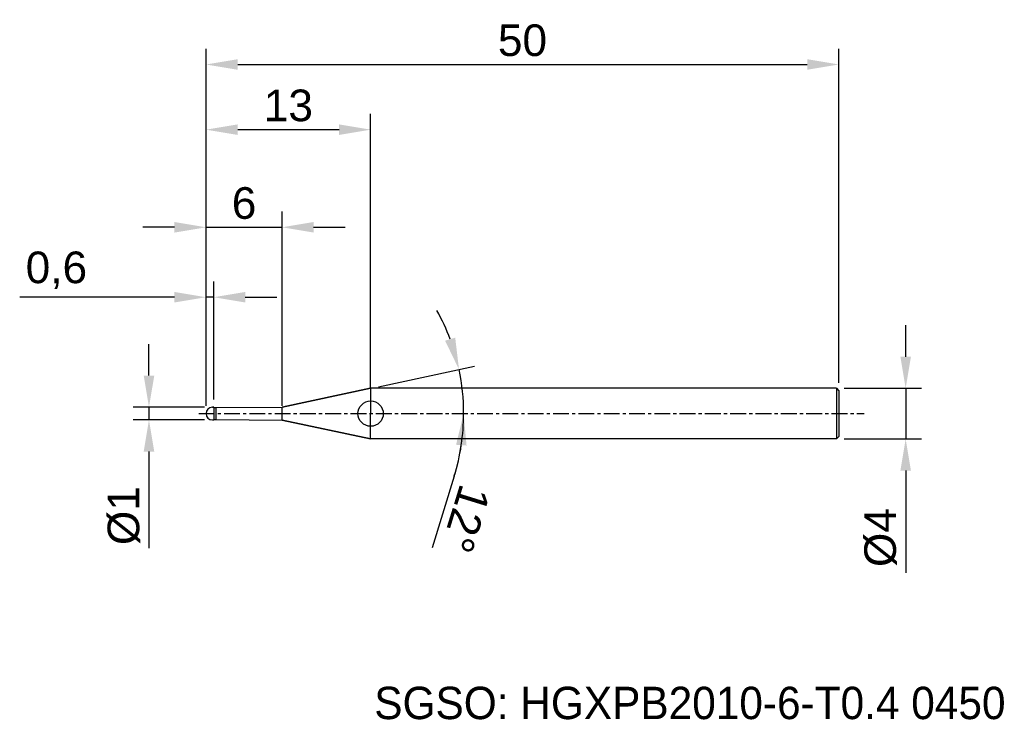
# Model space of a CAD drawing. Header units: millimetres. Extents: x 7879.2 to 7957, y 6079.1 to 6134.4.
import ezdxf
from ezdxf.enums import TextEntityAlignment as Align

# ---------------------------------------------------------------- set-up
doc = ezdxf.new("R2010")
doc.units = ezdxf.units.MM
doc.linetypes.add('CENTER', pattern=[2, 1.25, -0.25, 0.25, -0.25])
for name, color, linetype, lineweight in [('1', 4, 'Continuous', 25), ('SK1', 4, 'Continuous', 25), ('SK4', 2, 'Continuous', 25), ('SK6', 5, 'Continuous', 25)]:
    doc.layers.add(name, color=color, linetype=linetype, lineweight=lineweight)
doc.styles.add('MS PGothic', font='txt')
doc.styles.get("Standard").update_dxf_attribs({"font": 'arial.ttf'})
doc.dimstyles.new('ISO-25', dxfattribs={"dimtxt": 2.5, "dimasz": 2.5, "dimexe": 1.25, "dimexo": 0.625, "dimtad": 1, "dimtxsty": 'Standard', "dimcen": 2.5, "dimadec": 0, "dimazin": 0, "dimtfac": 1, "dimtmove": 0, "dimatfit": 3, "dimfxl": 1, "dimarcsym": 0})

# ---------------------------------------------------------------- blocks, each defined once
blk = doc.blocks.new('*D27')
at = {"color": 0, "linetype": 'ByBlock', "lineweight": -2, "transparency": 16777216}
for p, q in [((7949.19, 6107.788), (7949.19, 6110.288)), ((7944.337, 6105.288), (7950.44, 6105.288)), ((7949.19, 6105.288), (7949.19, 6101.288)), ((7944.337, 6101.288), (7950.44, 6101.288)), ((7949.19, 6098.788), (7949.19, 6090.69))]:
    blk.add_line(p, q, dxfattribs=at)
at = {"color": 0, "linetype": 'ByBlock', "transparency": 16777216}
for points in [[(7948.773, 6107.788), (7949.607, 6107.788), (7949.19, 6105.288)], [(7948.773, 6098.788), (7949.607, 6098.788), (7949.19, 6101.288)]]:
    blk.add_solid(points, dxfattribs=at)
at = {"layer": 'Defpoints', "color": 0, "linetype": 'ByBlock', "transparency": 16777216}
for p in [(7943.712, 6105.288), (7943.712, 6101.288), (7949.19, 6101.288)]:
    blk.add_point(p, dxfattribs=at)
at = {"color": 0, "linetype": 'ByBlock', "transparency": 16777216, "insert": (7947.219, 6093.489), "char_height": 2.5, "attachment_point": 5, "rotation": 90}
blk.add_mtext('{\\fArial|b0|i0|c134|p34;%%C}4', dxfattribs=at)
blk = doc.blocks.new('*D28')
at = {"color": 0, "linetype": 'ByBlock', "lineweight": -2, "transparency": 16777216}
for p, q in [((7889.399, 6106.288), (7889.399, 6108.788)), ((7893.787, 6103.788), (7888.149, 6103.788)), ((7889.399, 6103.788), (7889.399, 6102.788)), ((7893.787, 6102.788), (7888.149, 6102.788)), ((7889.399, 6100.288), (7889.399, 6092.662))]:
    blk.add_line(p, q, dxfattribs=at)
at = {"color": 0, "linetype": 'ByBlock', "transparency": 16777216}
for points in [[(7888.982, 6106.288), (7889.816, 6106.288), (7889.399, 6103.788)], [(7888.982, 6100.288), (7889.816, 6100.288), (7889.399, 6102.788)]]:
    blk.add_solid(points, dxfattribs=at)
at = {"layer": 'Defpoints', "color": 0, "linetype": 'ByBlock', "transparency": 16777216}
for p in [(7894.412, 6103.788), (7889.399, 6102.788), (7894.412, 6102.788)]:
    blk.add_point(p, dxfattribs=at)
at = {"color": 0, "linetype": 'ByBlock', "transparency": 16777216, "insert": (7887.428, 6095.225), "char_height": 2.5, "attachment_point": 5, "rotation": 90}
blk.add_mtext('{\\fArial|b0|i0|c134|p34;%%C}1', dxfattribs=at)
blk = doc.blocks.new('*D29')
at = {"color": 0, "linetype": 'ByBlock', "lineweight": -2, "transparency": 16777216}
for p, q in [((7893.912, 6103.913), (7893.912, 6113.738)), ((7894.512, 6104.413), (7894.512, 6113.738)), ((7891.412, 6112.488), (7879.184, 6112.488)), ((7894.512, 6112.488), (7893.912, 6112.488)), ((7897.012, 6112.488), (7899.512, 6112.488))]:
    blk.add_line(p, q, dxfattribs=at)
at = {"color": 0, "linetype": 'ByBlock', "transparency": 16777216}
for points in [[(7891.412, 6112.905), (7891.412, 6112.072), (7893.912, 6112.488)], [(7897.012, 6112.905), (7897.012, 6112.072), (7894.512, 6112.488)]]:
    blk.add_solid(points, dxfattribs=at)
at = {"layer": 'Defpoints', "color": 0, "linetype": 'ByBlock', "transparency": 16777216}
for p in [(7894.512, 6112.488), (7894.512, 6103.788), (7893.912, 6103.288)]:
    blk.add_point(p, dxfattribs=at)
at = {"color": 0, "linetype": 'ByBlock', "transparency": 16777216, "insert": (7882.084, 6114.616), "char_height": 2.5, "attachment_point": 5}
blk.add_mtext('0,6', dxfattribs=at)
blk = doc.blocks.new('*D30')
at = {"color": 0, "linetype": 'ByBlock', "lineweight": -2, "transparency": 16777216}
for p, q in [((7893.912, 6103.913), (7893.912, 6119.266)), ((7899.912, 6103.913), (7899.912, 6119.266)), ((7891.412, 6118.016), (7888.912, 6118.016)), ((7893.912, 6118.016), (7899.912, 6118.016)), ((7902.412, 6118.016), (7904.912, 6118.016))]:
    blk.add_line(p, q, dxfattribs=at)
at = {"color": 0, "linetype": 'ByBlock', "transparency": 16777216}
for points in [[(7891.412, 6118.433), (7891.412, 6117.599), (7893.912, 6118.016)], [(7902.412, 6118.433), (7902.412, 6117.599), (7899.912, 6118.016)]]:
    blk.add_solid(points, dxfattribs=at)
at = {"layer": 'Defpoints', "color": 0, "linetype": 'ByBlock', "transparency": 16777216}
for p in [(7899.912, 6118.016), (7893.912, 6103.288), (7899.912, 6103.288)]:
    blk.add_point(p, dxfattribs=at)
at = {"color": 0, "linetype": 'ByBlock', "transparency": 16777216, "insert": (7896.912, 6119.917), "char_height": 2.5, "attachment_point": 5}
blk.add_mtext('6', dxfattribs=at)
blk = doc.blocks.new('*D31')
at = {"color": 0, "linetype": 'ByBlock', "lineweight": -2, "transparency": 16777216}
for p, q in [((7893.912, 6103.913), (7893.912, 6126.984)), ((7906.915, 6105.356), (7906.915, 6126.984)), ((7896.412, 6125.734), (7904.415, 6125.734))]:
    blk.add_line(p, q, dxfattribs=at)
at = {"color": 0, "linetype": 'ByBlock', "transparency": 16777216}
for points in [[(7896.412, 6126.15), (7896.412, 6125.317), (7893.912, 6125.734)], [(7904.415, 6126.15), (7904.415, 6125.317), (7906.915, 6125.734)]]:
    blk.add_solid(points, dxfattribs=at)
at = {"layer": 'Defpoints', "color": 0, "linetype": 'ByBlock', "transparency": 16777216}
for p in [(7906.915, 6125.734), (7906.915, 6104.731), (7893.912, 6103.288)]:
    blk.add_point(p, dxfattribs=at)
at = {"color": 0, "linetype": 'ByBlock', "transparency": 16777216, "insert": (7900.414, 6127.636), "char_height": 2.5, "attachment_point": 5}
blk.add_mtext('13', dxfattribs=at)
blk = doc.blocks.new('*D32')
at = {"color": 0, "linetype": 'ByBlock', "lineweight": -2, "transparency": 16777216}
for p, q in [((7893.912, 6103.913), (7893.912, 6132.136)), ((7943.912, 6105.713), (7943.912, 6132.136)), ((7896.412, 6130.886), (7941.412, 6130.886))]:
    blk.add_line(p, q, dxfattribs=at)
at = {"color": 0, "linetype": 'ByBlock', "transparency": 16777216}
for points in [[(7896.412, 6131.303), (7896.412, 6130.469), (7893.912, 6130.886)], [(7941.412, 6131.303), (7941.412, 6130.469), (7943.912, 6130.886)]]:
    blk.add_solid(points, dxfattribs=at)
at = {"layer": 'Defpoints', "color": 0, "linetype": 'ByBlock', "transparency": 16777216}
for p in [(7943.912, 6130.886), (7943.912, 6105.088), (7893.912, 6103.288)]:
    blk.add_point(p, dxfattribs=at)
at = {"color": 0, "linetype": 'ByBlock', "transparency": 16777216, "insert": (7918.912, 6132.787), "char_height": 2.5, "attachment_point": 5}
blk.add_mtext('50', dxfattribs=at)
blk = doc.blocks.new('*D44')
at = {"color": 0, "linetype": 'ByBlock', "lineweight": -2, "transparency": 16777216}
for p, q in [((7907.527, 6105.418), (7915.12, 6107.032)), ((7913.518, 6098.344), (7911.772, 6092.688))]:
    blk.add_line(p, q, dxfattribs=at)
for start, end in [(20.5556, 29.1112), (360, 12), (342.84064, 360), (342.8888, 351.4444)]:
    blk.add_arc((7897.506, 6103.288), 16.758, start, end, dxfattribs=at)
at = {"color": 0, "linetype": 'ByBlock', "transparency": 16777216}
for points in [[(7913.597, 6109.289), (7912.797, 6109.055), (7913.898, 6106.772)], [(7913.662, 6100.826), (7914.493, 6100.764), (7914.264, 6103.288)]]:
    blk.add_solid(points, dxfattribs=at)
at = {"layer": 'Defpoints', "color": 0, "linetype": 'ByBlock', "transparency": 16777216}
for p in [(7906.915, 6105.288), (7914.101, 6105.62), (7899.912, 6103.799), (7893.331, 6103.288), (7945.909, 6103.288)]:
    blk.add_point(p, dxfattribs=at)
at = {"color": 0, "linetype": 'ByBlock', "transparency": 16777216, "insert": (7914.441, 6094.962), "char_height": 2.5, "attachment_point": 5, "rotation": 252.84064}
blk.add_mtext('12°', dxfattribs=at)

msp = doc.modelspace()

# ---------------------------------------------------------------- linework, layer by layer
at = {"color": 4, "linetype": 'ByBlock'}
for p, q in [((7906.915, 6105.288), (7899.912, 6103.799)), ((7906.915, 6105.288), (7906.915, 6103.288)), ((7894.512, 6103.788), (7894.412, 6103.788)), ((7894.512, 6103.763), (7894.512, 6103.788)), ((7894.512, 6103.763), (7894.712, 6103.763)), ((7894.712, 6103.763), (7899.912, 6103.799)), ((7894.712, 6102.813), (7894.712, 6103.763)), ((7899.912, 6102.777), (7899.912, 6103.799)), ((7894.512, 6102.813), (7894.712, 6102.813)), ((7894.712, 6102.813), (7899.912, 6102.777)), ((7906.915, 6101.288), (7899.912, 6102.777)), ((7906.915, 6101.288), (7906.915, 6103.288)), ((7943.712, 6101.288), (7906.914, 6101.288))]:
    msp.add_line(p, q, dxfattribs=at)
msp.add_arc((7894.416, 6103.284), 0.505, 90.51616, 179.48384, dxfattribs=at)
at = {"layer": '1', "color": 4, "linetype": 'Continuous'}
msp.add_circle((7906.915, 6103.288), 1, dxfattribs=at)
at = {"layer": 'SK1', "color": 4, "linetype": 'Continuous'}
for p, q in [((7899.912, 6103.799), (7906.915, 6105.288)), ((7943.712, 6105.288), (7906.915, 6105.288)), ((7943.712, 6105.288), (7943.912, 6105.088)), ((7943.712, 6105.288), (7943.712, 6101.288)), ((7943.912, 6105.088), (7943.912, 6101.488)), ((7894.412, 6103.788), (7894.512, 6103.788)), ((7894.512, 6103.788), (7894.512, 6103.763)), ((7894.512, 6103.763), (7894.512, 6102.813)), ((7894.412, 6102.788), (7894.512, 6102.788)), ((7894.512, 6102.788), (7894.512, 6102.813)), ((7899.912, 6102.777), (7906.915, 6101.288)), ((7943.912, 6101.488), (7943.712, 6101.288))]:
    msp.add_line(p, q, dxfattribs=at)
msp.add_arc((7894.412, 6103.288), 0.5, 90, 270, dxfattribs=at)
at = {"layer": 'SK4', "linetype": 'CENTER'}
msp.add_line((7893.331, 6103.288), (7945.909, 6103.288), dxfattribs=at)

# ---------------------------------------------------------------- texts
at = {"layer": 'SK6', "color": 5, "linetype": 'Continuous', "style": 'MS PGothic'}
msp.add_text('SGSO: HGXPB2010-6-T0.4 0450', height=2.55961, dxfattribs=at).set_placement((7907.202, 6078.369), align=Align.BOTTOM_LEFT)

# ---------------------------------------------------------------- dimensions: what is measured, and where the dimension line sits
at = {"linetype": 'ByBlock'}
for base, p2, picture, middle in [((7943.912, 6130.886), (7943.912, 6105.088), '*D32', (7918.912, 6132.787)), ((7906.915, 6125.734), (7906.915, 6104.731), '*D31', (7900.414, 6127.636)), ((7899.912, 6118.016), (7899.912, 6103.288), '*D30', (7896.912, 6119.917))]:
    dim = msp.add_linear_dim(base=base, p1=(7893.912, 6103.288), p2=p2, dimstyle='ISO-25', dxfattribs=at)
    dim.commit()
    dim.dimension.update_dxf_attribs({"geometry": picture, "text_midpoint": middle})
dim = msp.add_linear_dim(base=(7894.512, 6112.488), p1=(7893.912, 6103.288), p2=(7894.512, 6103.788), dimstyle='ISO-25', dxfattribs=at)
dim.commit()
dim.dimension.update_dxf_attribs({"geometry": '*D29', "text_midpoint": (7882.084, 6112.488), "dimtype": 160})
dim = msp.add_angular_dim_2l(base=(7914.101, 6105.62), line1=((7906.915, 6105.288), (7899.912, 6103.799)), line2=((7893.331, 6103.288), (7945.909, 6103.288)), dimstyle='ISO-25', dxfattribs=at)
dim.commit()
dim.dimension.update_dxf_attribs({"geometry": '*D44', "text_midpoint": (7914.441, 6094.962)})
for base, p1, p2, picture, middle in [((7949.19, 6101.288), (7943.712, 6105.288), (7943.712, 6101.288), '*D27', (7947.219, 6093.489)), ((7889.399, 6102.788), (7894.412, 6103.788), (7894.412, 6102.788), '*D28', (7887.428, 6095.225))]:
    dim = msp.add_linear_dim(base=base, p1=p1, p2=p2, angle=90, text='{\\fArial|b0|i0|c134|p34;%%C}<>', dimstyle='ISO-25', dxfattribs=at)
    dim.commit()
    dim.dimension.update_dxf_attribs({"geometry": picture, "text_midpoint": middle})

doc.saveas('drawing.dxf')
